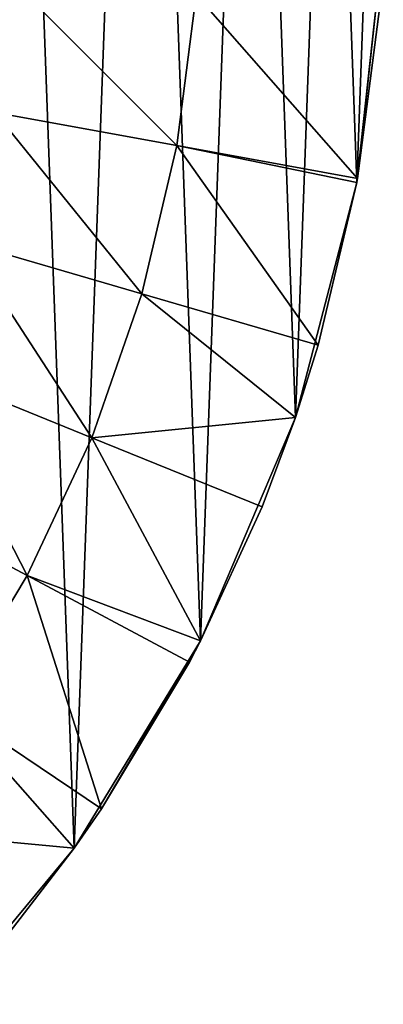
# Model space of a CAD drawing. Header units: millimetres. Extents: x 1 to 103, y -51 to 51.
# Tile 12 of 16: x 91 to 103, y -34 to -4. Entities that reach past the tile are written whole.
import ezdxf

# ---------------------------------------------------------------- set-up
doc = ezdxf.new("R2010")
doc.units = ezdxf.units.MM
doc.header["$LTSCALE"] = 25.4
doc.layers.get('0').update_dxf_attribs({"true_color": 0xff5454})

# ---------------------------------------------------------------- blocks, each defined once
blk = doc.blocks.new('HELIOS-LED-8991-8992.STL')
at = {"color": 7, "true_color": 0xffffff}
mesh = blk.add_polyface(dxfattribs=at)
corners = [(14.845, -35.398, 3.674), (17.092, -6.078, 3.674), (16.561, 0, 3.674), (20.391, -40.366, 3.674), (18.671, -11.971, 3.674), (21.25, -17.5, 3.674), (26.6, -44.475, 3.674), (24.749, -22.498, 3.674), (29.063, -26.812, 3.674), (33.342, -47.635, 3.674), (34.061, -30.311, 3.674), (40.472, -49.78, 3.674), (39.59, -32.889, 3.674), (45.483, -34.468, 3.674), (47.838, -50.864, 3.674), (51.561, -35, 3.674), (55.283, -50.864, 3.674), (57.638, -34.468, 3.674), (62.649, -49.78, 3.674), (63.531, -32.889, 3.674), (69.779, -47.635, 3.674), (69.061, -30.311, 3.674), (74.058, -26.812, 3.674), (76.521, -44.475, 3.674), (78.372, -22.498, 3.674), (82.73, -40.366, 3.674), (81.871, -17.5, 3.674), (84.45, -11.971, 3.674), (88.276, -35.398, 3.674), (86.029, -6.078, 3.674), (86.561, 0, 3.674), (1.409, -9.263, 3.674), (0.866, 5.578, 3.674), (0.595, -1.863, 3.674), (2.219, 12.9, 3.674), (3.292, -16.467, 3.674), (4.623, 19.946, 3.674), (6.204, -23.319, 3.674), (8.027, 26.568, 3.674), (10.083, -29.675, 3.674), (12.36, 32.623, 3.674), (17.527, 37.983, 3.674), (17.092, 6.078, 3.674), (18.671, 11.971, 3.674), (23.42, 42.534, 3.674), (21.25, 17.5, 3.674), (24.749, 22.498, 3.674), (29.913, 46.178, 3.674), (29.063, 26.812, 3.674), (34.061, 30.311, 3.674), (36.867, 48.838, 3.674), (39.59, 32.889, 3.674), (44.135, 50.457, 3.674), (45.483, 34.468, 3.674), (51.561, 51, 3.674), (51.561, 35, 3.674), (57.638, 34.468, 3.674), (58.986, 50.457, 3.674), (63.531, 32.889, 3.674), (66.254, 48.838, 3.674), (69.061, 30.311, 3.674), (73.208, 46.178, 3.674), (74.058, 26.812, 3.674), (79.701, 42.534, 3.674), (78.372, 22.498, 3.674), (81.871, 17.5, 3.674), (85.594, 37.983, 3.674), (84.45, 11.971, 3.674), (86.029, 6.078, 3.674), (90.762, 32.623, 3.674), (93.038, -29.675, 3.674), (95.094, 26.568, 3.674), (96.917, -23.319, 3.674), (98.498, 19.946, 3.674), (99.829, -16.467, 3.674), (100.902, 12.9, 3.674), (101.712, -9.263, 3.674), (102.255, 5.578, 3.674), (102.526, -1.863, 3.674)]
mesh.append_faces([[corners[k] for k in face] for face in [(31, 32, 33), (77, 76, 78)]], dxfattribs={"vtx0": -1, "color": 7})
mesh.append_faces([[corners[k] for k in face] for face in [(1, 3, 4), (4, 3, 5), (5, 6, 7), (7, 6, 8), (8, 9, 10), (10, 11, 12), (12, 11, 13), (13, 14, 15), (15, 16, 17), (17, 18, 19), (19, 20, 21), (21, 20, 22), (22, 23, 24), (24, 25, 26), (26, 25, 27), (27, 28, 29), (29, 28, 30), (32, 31, 34), (34, 35, 36), (36, 37, 38), (38, 39, 40), (40, 0, 41), (41, 43, 44), (44, 46, 47), (47, 49, 50), (50, 51, 52), (52, 53, 54), (54, 56, 57), (57, 58, 59), (59, 60, 61), (61, 62, 63), (63, 65, 66), (66, 68, 69), (69, 70, 71), (71, 72, 73), (73, 74, 75), (75, 76, 77)]], dxfattribs={"vtx0": -1, "vtx1": -1, "color": 7})
mesh.append_faces([[corners[k] for k in face] for face in [(41, 0, 2), (69, 30, 28)]], dxfattribs={"vtx0": -1, "vtx1": -1, "vtx2": -1, "color": 7})
mesh.append_faces([[corners[k] for k in face] for face in [(0, 1, 2), (1, 0, 3), (5, 3, 6), (8, 6, 9), (10, 9, 11), (13, 11, 14), (15, 14, 16), (17, 16, 18), (19, 18, 20), (22, 20, 23), (24, 23, 25), (27, 25, 28), (34, 31, 35), (36, 35, 37), (38, 37, 39), (40, 39, 0), (41, 2, 42), (41, 42, 43), (44, 43, 45), (44, 45, 46), (47, 46, 48), (47, 48, 49), (50, 49, 51), (52, 51, 53), (54, 53, 55), (54, 55, 56), (57, 56, 58), (59, 58, 60), (61, 60, 62), (63, 62, 64), (63, 64, 65), (66, 65, 67), (66, 67, 68), (69, 68, 30), (69, 28, 70), (71, 70, 72), (73, 72, 74), (75, 74, 76)]], dxfattribs={"vtx0": -1, "vtx2": -1, "color": 7})
mesh = blk.add_polyface(dxfattribs=at)
corners = [(102.526, -1.863, 3.674), (101.712, -9.263, 3.674), (101.734, -9.143, 2.674)]
mesh.append_faces([[corners[k] for k in face] for face in [(0, 1, 2)]], dxfattribs={"color": 7})
mesh = blk.add_polyface(dxfattribs=at)
corners = [(102.526, -1.863, 3.674), (101.734, -9.143, 2.674), (102.408, -3.936, 2.674)]
mesh.append_faces([[corners[k] for k in face] for face in [(0, 1, 2)]], dxfattribs={"color": 7})
mesh = blk.add_polyface(dxfattribs=at)
corners = [(91.13, -3.063, 1.405), (96.185, -8.132, 1.905), (90.606, -7.115, 1.405), (96.784, -3.501, 1.905)]
mesh.append_faces([[corners[k] for k in face] for face in [(0, 1, 2), (1, 0, 3)]], dxfattribs={"vtx0": -1, "color": 7})
mesh = blk.add_polyface(dxfattribs=at)
corners = [(96.784, -3.501, 1.905), (101.734, -9.143, 2.674), (96.185, -8.132, 1.905), (102.408, -3.936, 2.674)]
mesh.append_faces([[corners[k] for k in face] for face in [(0, 1, 2), (1, 0, 3)]], dxfattribs={"vtx0": -1, "color": 7})
mesh = blk.add_polyface(dxfattribs=at)
corners = [(90.606, -7.115, 1.405), (95.112, -12.677, 1.905), (89.667, -11.092, 1.405), (96.185, -8.132, 1.905)]
mesh.append_faces([[corners[k] for k in face] for face in [(0, 1, 2), (1, 0, 3)]], dxfattribs={"vtx0": -1, "color": 7})
mesh = blk.add_polyface(dxfattribs=at)
corners = [(96.185, -8.132, 1.905), (100.528, -14.254, 2.674), (95.112, -12.677, 1.905), (101.712, -9.263, 2.674)]
mesh.append_faces([[corners[k] for k in face] for face in [(0, 1, 2), (1, 0, 3)]], dxfattribs={"vtx0": -1, "color": 7})
mesh = blk.add_polyface(dxfattribs=at)
corners = [(101.734, -9.143, 2.674), (101.712, -9.263, 2.674), (96.185, -8.132, 1.905)]
mesh.append_faces([[corners[k] for k in face] for face in [(0, 1, 2)]], dxfattribs={"color": 7})
mesh = blk.add_polyface(dxfattribs=at)
corners = [(101.712, -9.263, 3.674), (99.829, -16.467, 3.674), (100.528, -14.254, 2.674)]
mesh.append_faces([[corners[k] for k in face] for face in [(0, 1, 2)]], dxfattribs={"color": 7})
mesh = blk.add_polyface(dxfattribs=at)
corners = [(101.712, -9.263, 3.674), (100.528, -14.254, 2.674), (101.712, -9.263, 2.674)]
mesh.append_faces([[corners[k] for k in face] for face in [(0, 1, 2)]], dxfattribs={"color": 7})
mesh = blk.add_polyface(dxfattribs=at)
corners = [(101.734, -9.143, 2.674), (101.712, -9.263, 3.674), (101.712, -9.263, 2.674)]
mesh.append_faces([[corners[k] for k in face] for face in [(0, 1, 2)]], dxfattribs={"color": 7})
mesh = blk.add_polyface(dxfattribs=at)
corners = [(89.667, -11.092, 1.405), (93.578, -17.088, 1.905), (88.325, -14.952, 1.405), (95.112, -12.677, 1.905)]
mesh.append_faces([[corners[k] for k in face] for face in [(0, 1, 2), (1, 0, 3)]], dxfattribs={"vtx0": -1, "color": 7})
mesh = blk.add_polyface(dxfattribs=at)
corners = [(99.829, -16.467, 2.674), (93.578, -17.088, 1.905), (95.112, -12.677, 1.905)]
mesh.append_faces([[corners[k] for k in face] for face in [(0, 1, 2)]], dxfattribs={"color": 7})
mesh = blk.add_polyface(dxfattribs=at)
corners = [(100.528, -14.254, 2.674), (99.829, -16.467, 2.674), (95.112, -12.677, 1.905)]
mesh.append_faces([[corners[k] for k in face] for face in [(0, 1, 2)]], dxfattribs={"color": 7})
mesh = blk.add_polyface(dxfattribs=at)
corners = [(100.528, -14.254, 2.674), (99.829, -16.467, 3.674), (99.829, -16.467, 2.674)]
mesh.append_faces([[corners[k] for k in face] for face in [(0, 1, 2)]], dxfattribs={"color": 7})
mesh = blk.add_polyface(dxfattribs=at)
corners = [(88.325, -14.952, 1.405), (91.598, -21.318, 1.905), (86.593, -18.653, 1.405), (93.578, -17.088, 1.905)]
mesh.append_faces([[corners[k] for k in face] for face in [(0, 1, 2), (1, 0, 3)]], dxfattribs={"vtx0": -1, "color": 7})
mesh = blk.add_polyface(dxfattribs=at)
corners = [(99.829, -16.467, 2.674), (98.803, -19.213, 2.674), (93.578, -17.088, 1.905)]
mesh.append_faces([[corners[k] for k in face] for face in [(0, 1, 2)]], dxfattribs={"color": 7})
mesh = blk.add_polyface(dxfattribs=at)
corners = [(99.829, -16.467, 3.674), (96.917, -23.319, 3.674), (96.917, -23.319, 2.674)]
mesh.append_faces([[corners[k] for k in face] for face in [(0, 1, 2)]], dxfattribs={"color": 7})
mesh = blk.add_polyface(dxfattribs=at)
corners = [(99.829, -16.467, 3.674), (96.917, -23.319, 2.674), (98.803, -19.213, 2.674)]
mesh.append_faces([[corners[k] for k in face] for face in [(0, 1, 2)]], dxfattribs={"color": 7})
mesh = blk.add_polyface(dxfattribs=at)
corners = [(99.829, -16.467, 3.674), (98.803, -19.213, 2.674), (99.829, -16.467, 2.674)]
mesh.append_faces([[corners[k] for k in face] for face in [(0, 1, 2)]], dxfattribs={"color": 7})
mesh = blk.add_polyface(dxfattribs=at)
corners = [(96.917, -23.319, 2.674), (91.598, -21.318, 1.905), (93.578, -17.088, 1.905)]
mesh.append_faces([[corners[k] for k in face] for face in [(0, 1, 2)]], dxfattribs={"color": 7})
mesh = blk.add_polyface(dxfattribs=at)
corners = [(98.803, -19.213, 2.674), (96.917, -23.319, 2.674), (93.578, -17.088, 1.905)]
mesh.append_faces([[corners[k] for k in face] for face in [(0, 1, 2)]], dxfattribs={"color": 7})
mesh = blk.add_polyface(dxfattribs=at)
corners = [(86.593, -18.653, 1.405), (89.194, -25.322, 1.905), (84.489, -22.156, 1.405), (91.598, -21.318, 1.905)]
mesh.append_faces([[corners[k] for k in face] for face in [(0, 1, 2), (1, 0, 3)]], dxfattribs={"vtx0": -1, "color": 7})
mesh = blk.add_polyface(dxfattribs=at)
corners = [(91.598, -21.318, 1.905), (93.874, -28.47, 2.674), (89.194, -25.322, 1.905), (96.577, -23.969, 2.674)]
mesh.append_faces([[corners[k] for k in face] for face in [(0, 1, 2), (1, 0, 3)]], dxfattribs={"vtx0": -1, "color": 7})
mesh = blk.add_polyface(dxfattribs=at)
corners = [(96.917, -23.319, 2.674), (96.577, -23.969, 2.674), (91.598, -21.318, 1.905)]
mesh.append_faces([[corners[k] for k in face] for face in [(0, 1, 2)]], dxfattribs={"color": 7})
mesh = blk.add_polyface(dxfattribs=at)
corners = [(96.917, -23.319, 3.674), (93.038, -29.675, 3.674), (93.874, -28.47, 2.674)]
mesh.append_faces([[corners[k] for k in face] for face in [(0, 1, 2)]], dxfattribs={"color": 7})
mesh = blk.add_polyface(dxfattribs=at)
corners = [(96.917, -23.319, 3.674), (93.874, -28.47, 2.674), (96.577, -23.969, 2.674)]
mesh.append_faces([[corners[k] for k in face] for face in [(0, 1, 2)]], dxfattribs={"color": 7})
mesh = blk.add_polyface(dxfattribs=at)
corners = [(96.917, -23.319, 3.674), (96.577, -23.969, 2.674), (96.917, -23.319, 2.674)]
mesh.append_faces([[corners[k] for k in face] for face in [(0, 1, 2)]], dxfattribs={"color": 7})
mesh = blk.add_polyface(dxfattribs=at)
corners = [(93.038, -29.675, 2.674), (86.391, -29.057, 1.905), (89.194, -25.322, 1.905)]
mesh.append_faces([[corners[k] for k in face] for face in [(0, 1, 2)]], dxfattribs={"color": 7})
mesh = blk.add_polyface(dxfattribs=at)
corners = [(93.874, -28.47, 2.674), (93.038, -29.675, 2.674), (89.194, -25.322, 1.905)]
mesh.append_faces([[corners[k] for k in face] for face in [(0, 1, 2)]], dxfattribs={"color": 7})
mesh = blk.add_polyface(dxfattribs=at)
corners = [(93.874, -28.47, 2.674), (93.038, -29.675, 3.674), (93.038, -29.675, 2.674)]
mesh.append_faces([[corners[k] for k in face] for face in [(0, 1, 2)]], dxfattribs={"color": 7})
mesh = blk.add_polyface(dxfattribs=at)
corners = [(93.038, -29.675, 2.674), (90.722, -32.67, 2.674), (86.391, -29.057, 1.905)]
mesh.append_faces([[corners[k] for k in face] for face in [(0, 1, 2)]], dxfattribs={"color": 7})
mesh = blk.add_polyface(dxfattribs=at)
corners = [(93.038, -29.675, 3.674), (88.276, -35.398, 3.674), (90.722, -32.67, 2.674)]
mesh.append_faces([[corners[k] for k in face] for face in [(0, 1, 2)]], dxfattribs={"color": 7})
mesh = blk.add_polyface(dxfattribs=at)
corners = [(93.038, -29.675, 3.674), (90.722, -32.67, 2.674), (93.038, -29.675, 2.674)]
mesh.append_faces([[corners[k] for k in face] for face in [(0, 1, 2)]], dxfattribs={"color": 7})

msp = doc.modelspace()

# ---------------------------------------------------------------- block references
at = {"color": 0}
msp.add_blockref('HELIOS-LED-8991-8992.STL', (0, 0), dxfattribs=at)

doc.saveas('drawing.dxf')
